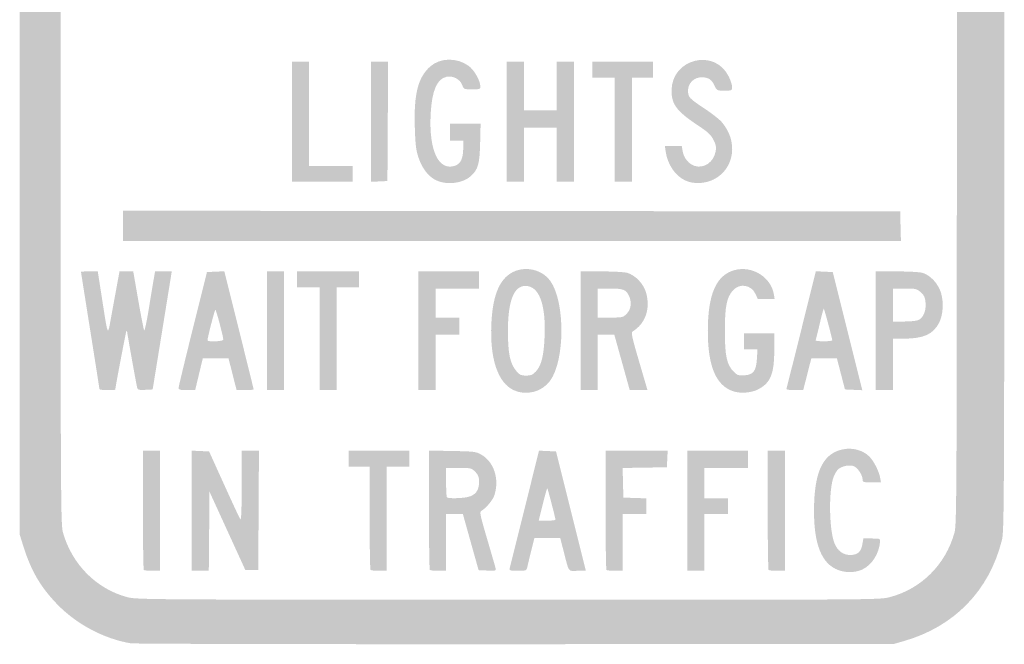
# Model space of a CAD drawing. Header units: inches. Extents: x -4.4 to 4.4, y -6 to 6.
# Tile 1 of 2: x -4.4 to 4.4, y -6 to -0.4. Entities that reach past the tile are written whole.
import ezdxf

# ---------------------------------------------------------------- set-up
doc = ezdxf.new("R2010")
doc.units = ezdxf.units.IN
doc.header["$MEASUREMENT"] = 0

msp = doc.modelspace()

# ---------------------------------------------------------------- hatches: boundary and pattern name
h = msp.add_hatch(color=7)
edge = h.paths.add_edge_path()
edge.add_spline(control_points=[(-3.404, -5.9877), (-3.6429, -5.9474), (-3.8879, -5.8172), (-4.0597, -5.6393), (-4.2083, -5.4855), (-4.293, -5.3403), (-4.3613, -5.1224)], knot_values=[0, 0, 0, 0, 1, 1, 1, 2, 2, 2, 2], degree=3, periodic=0)
edge.add_line((-4.3613, -5.1224), (-4.3941, -5.0176))
edge.add_line((-4.3941, -5.0176), (-4.3941, 0))
edge.add_line((-4.3941, 0), (-4.3941, 5.0176))
edge.add_line((-4.3941, 5.0176), (-4.3613, 5.1224))
edge.add_spline(control_points=[(-4.3613, 5.1224), (-4.293, 5.3403), (-4.2083, 5.4855), (-4.0597, 5.6393), (-3.9146, 5.7896), (-3.7437, 5.8918), (-3.521, 5.9617)], knot_values=[0, 0, 0, 0, 1, 1, 1, 2, 2, 2, 2], degree=3, periodic=0)
edge.add_line((-3.521, 5.9617), (-3.4176, 5.9941))
edge.add_line((-3.4176, 5.9941), (-0.0118, 5.9941))
edge.add_line((-0.0118, 5.9941), (3.3941, 5.9941))
edge.add_line((3.3941, 5.9941), (3.4898, 5.9686))
edge.add_spline(control_points=[(3.4898, 5.9686), (3.9373, 5.849), (4.2579, 5.5226), (4.3719, 5.0706), (4.3935, 4.9847), (4.3941, 4.8473), (4.3941, 0), (4.3941, -4.8473), (4.3935, -4.9847), (4.3719, -5.0706), (4.2586, -5.5198), (3.9465, -5.8399), (3.4962, -5.9684)], knot_values=[0, 0, 0, 0, 1, 1, 1, 2, 2, 2, 3, 3, 3, 4, 4, 4, 4], degree=3, periodic=0)
edge.add_line((3.4962, -5.9684), (3.4059, -5.9941))
edge.add_line((3.4059, -5.9941), (0.0294, -5.9957))
edge.add_spline(control_points=[(0.0294, -5.9957), (-1.8276, -5.9966), (-3.3727, -5.993), (-3.404, -5.9877)], knot_values=[0, 0, 0, 0, 1, 1, 1, 1], degree=3, periodic=0)
edge = h.paths.add_edge_path(flags=0)
edge.add_spline(control_points=[(3.3675, -5.5773), (3.6506, -5.5048), (3.8705, -5.2867), (3.9495, -5), (3.9696, -4.9271), (3.9706, -4.695), (3.9706, 0), (3.9706, 4.695), (3.9696, 4.9271), (3.9495, 5), (3.8705, 5.2867), (3.6506, 5.5048), (3.3675, 5.5773), (3.2807, 5.5995), (3.2012, 5.6), (-0.0294, 5.6), (-3.2832, 5.6), (-3.3389, 5.5996), (-3.4281, 5.5768), (-3.7068, 5.5055), (-3.9267, 5.2868), (-4.0078, 5), (-4.0286, 4.9263), (-4.0294, 4.7441), (-4.0294, 0), (-4.0294, -4.7441), (-4.0286, -4.9263), (-4.0078, -5), (-3.9273, -5.2844), (-3.708, -5.5041), (-3.4328, -5.5763), (-3.3494, -5.5981), (-3.2552, -5.5987), (-0.0342, -5.5994), (3.2023, -5.6), (3.2806, -5.5995), (3.3675, -5.5773)], knot_values=[0, 0, 0, 0, 1, 1, 1, 2, 2, 2, 3, 3, 3, 4, 4, 4, 5, 5, 5, 6, 6, 6, 7, 7, 7, 8, 8, 8, 9, 9, 9, 10, 10, 10, 11, 11, 11, 12, 12, 12, 12], degree=3, periodic=0)
h = msp.add_hatch(color=7)
edge = h.paths.add_edge_path()
edge.add_spline(control_points=[(1.5471, -1.86), (1.4572, -1.8183), (1.389, -1.7182), (1.3719, -1.6029)], knot_values=[0, 0, 0, 0, 1, 1, 1, 1], degree=3, periodic=0)
edge.add_line((1.3719, -1.6029), (1.3644, -1.5529))
edge.add_line((1.3644, -1.5529), (1.44, -1.5529))
edge.add_line((1.44, -1.5529), (1.5156, -1.5529))
edge.add_line((1.5156, -1.5529), (1.5236, -1.6004))
edge.add_spline(control_points=[(1.5236, -1.6004), (1.5336, -1.6597), (1.5766, -1.712), (1.6298, -1.7295), (1.7127, -1.7569), (1.8015, -1.6955), (1.8177, -1.5996), (1.8242, -1.561), (1.8202, -1.5403), (1.7976, -1.4962), (1.7747, -1.4516), (1.7485, -1.4273), (1.6589, -1.3678), (1.4706, -1.2427), (1.424, -1.1814), (1.424, -1.0588), (1.424, -0.7737), (1.8074, -0.6773), (1.9337, -0.9306), (1.9508, -0.9649), (1.9647, -1.0077), (1.9647, -1.0258), (1.9647, -1.0582), (1.9634, -1.0588), (1.8964, -1.0588), (1.8287, -1.0588), (1.8279, -1.0584), (1.8085, -1.0147), (1.7842, -0.9597), (1.7506, -0.9383), (1.6901, -0.9391), (1.6243, -0.94), (1.5711, -0.9929), (1.5711, -1.0573), (1.5711, -1.1163), (1.5821, -1.1283), (1.7181, -1.2179), (1.7806, -1.2592), (1.8492, -1.3127), (1.8704, -1.3369), (2.0213, -1.5088), (1.9879, -1.7551), (1.8008, -1.85), (1.7224, -1.8898), (1.6199, -1.8938), (1.5471, -1.86)], knot_values=[0, 0, 0, 0, 1, 1, 1, 2, 2, 2, 3, 3, 3, 4, 4, 4, 5, 5, 5, 6, 6, 6, 7, 7, 7, 8, 8, 8, 9, 9, 9, 10, 10, 10, 11, 11, 11, 12, 12, 12, 13, 13, 13, 14, 14, 14, 15, 15, 15, 15], degree=3, periodic=0)
h = msp.add_hatch(color=7)
edge = h.paths.add_edge_path()
edge.add_spline(control_points=[(-0.6834, -1.855), (-0.7514, -1.8191), (-0.8051, -1.7471), (-0.8366, -1.6495), (-0.8572, -1.5859), (-0.8632, -1.5329), (-0.8677, -1.3757), (-0.8759, -1.0858), (-0.8389, -0.9415), (-0.7315, -0.8444), (-0.6428, -0.7643), (-0.4927, -0.761), (-0.388, -0.8368), (-0.3379, -0.8731), (-0.2827, -0.9692), (-0.2825, -1.0206), (-0.2824, -1.0452), (-0.2874, -1.0471), (-0.3565, -1.0471), (-0.4301, -1.0471), (-0.4307, -1.0468), (-0.445, -1.0071), (-0.4633, -0.9566), (-0.5256, -0.9239), (-0.5828, -0.9346), (-0.6689, -0.9507), (-0.7149, -1.0573), (-0.7259, -1.2656), (-0.743, -1.5923), (-0.6564, -1.7771), (-0.5088, -1.7284), (-0.4585, -1.7118), (-0.4353, -1.6621), (-0.4353, -1.571)], knot_values=[0, 0, 0, 0, 1, 1, 1, 2, 2, 2, 3, 3, 3, 4, 4, 4, 5, 5, 5, 6, 6, 6, 7, 7, 7, 8, 8, 8, 9, 9, 9, 10, 10, 10, 11, 11, 11, 11], degree=3, periodic=0)
edge.add_line((-0.4353, -1.571), (-0.4353, -1.5059))
edge.add_line((-0.4353, -1.5059), (-0.4941, -1.5059))
edge.add_line((-0.4941, -1.5059), (-0.5529, -1.5059))
edge.add_line((-0.5529, -1.5059), (-0.5529, -1.4294))
edge.add_line((-0.5529, -1.4294), (-0.5529, -1.3529))
edge.add_line((-0.5529, -1.3529), (-0.4166, -1.3529))
edge.add_line((-0.4166, -1.3529), (-0.2802, -1.3529))
edge.add_line((-0.2802, -1.3529), (-0.2844, -1.5265))
edge.add_spline(control_points=[(-0.2844, -1.5265), (-0.289, -1.713), (-0.3021, -1.7598), (-0.3667, -1.82), (-0.439, -1.8875), (-0.5902, -1.9042), (-0.6834, -1.855)], knot_values=[0, 0, 0, 0, 1, 1, 1, 2, 2, 2, 2], degree=3, periodic=0)
for points in [[(-1.9647, -1.3353), (-1.9647, -0.8), (-1.8882, -0.8), (-1.8118, -0.8), (-1.8118, -1.2647), (-1.8118, -1.7294), (-1.6176, -1.7294), (-1.4235, -1.7294), (-1.4235, -1.8), (-1.4235, -1.8706), (-1.6941, -1.8706), (-1.9647, -1.8706), (-1.9647, -1.3353)], [(-1.2588, -1.3359), (-1.2588, -0.8), (-1.1822, -0.8), (-1.1056, -0.8), (-1.1087, -1.3324), (-1.1118, -1.8647), (-1.1853, -1.8682), (-1.2588, -1.8717), (-1.2588, -1.3359)], [(-0.0471, -1.3353), (-0.0471, -0.8), (0.0294, -0.8), (0.1059, -0.8), (0.1059, -1.0176), (0.1059, -1.2353), (0.2529, -1.2353), (0.4, -1.2353), (0.4, -1.0176), (0.4, -0.8), (0.4765, -0.8), (0.5529, -0.8), (0.5529, -1.3353), (0.5529, -1.8706), (0.4765, -1.8706), (0.4, -1.8706), (0.4, -1.6294), (0.4, -1.3882), (0.2529, -1.3882), (0.1059, -1.3882), (0.1059, -1.6294), (0.1059, -1.8706), (0.0294, -1.8706), (-0.0471, -1.8706), (-0.0471, -1.3353)], [(0.9176, -1.4059), (0.9176, -0.9412), (0.8176, -0.9412), (0.7176, -0.9412), (0.7176, -0.8706), (0.7176, -0.8), (0.9882, -0.8), (1.2588, -0.8), (1.2588, -0.8706), (1.2588, -0.9412), (1.1647, -0.9412), (1.0706, -0.9412), (1.0706, -1.4059), (1.0706, -1.8706), (0.9941, -1.8706), (0.9176, -1.8706), (0.9176, -1.4059)], [(-3.4706, -2.2647), (-3.4706, -2.1294), (-0.0029, -2.1323), (3.4647, -2.1353), (3.468, -2.2676), (3.4714, -2.4), (0.0004, -2.4), (-3.4706, -2.4), (-3.4706, -2.2647)], [(-2.1882, -3.2), (-2.1882, -2.6706), (-2.1118, -2.6706), (-2.0353, -2.6706), (-2.0353, -3.2), (-2.0353, -3.7294), (-2.1118, -3.7294), (-2.1882, -3.7294), (-2.1882, -3.2)], [(-1.7176, -3.2706), (-1.7176, -2.8118), (-1.8176, -2.8118), (-1.9176, -2.8118), (-1.9176, -2.7412), (-1.9176, -2.6706), (-1.6412, -2.6706), (-1.3647, -2.6706), (-1.3647, -2.7412), (-1.3647, -2.8118), (-1.4647, -2.8118), (-1.5647, -2.8118), (-1.5647, -3.2706), (-1.5647, -3.7294), (-1.6412, -3.7294), (-1.7176, -3.7294), (-1.7176, -3.2706)], [(-0.8353, -3.2), (-0.8353, -2.6706), (-0.5647, -2.6706), (-0.2941, -2.6706), (-0.2941, -2.7471), (-0.2941, -2.8235), (-0.4882, -2.8235), (-0.6824, -2.8235), (-0.6824, -2.9529), (-0.6824, -3.0824), (-0.5765, -3.0824), (-0.4706, -3.0824), (-0.4706, -3.1588), (-0.4706, -3.2353), (-0.5765, -3.2353), (-0.6824, -3.2353), (-0.6824, -3.4824), (-0.6824, -3.7294), (-0.7588, -3.7294), (-0.8353, -3.7294), (-0.8353, -3.2)], [(1.5647, -4.8059), (1.5647, -4.2706), (1.8353, -4.2706), (2.1059, -4.2706), (2.1059, -4.3471), (2.1059, -4.4235), (1.9118, -4.4235), (1.7176, -4.4235), (1.7176, -4.5588), (1.7176, -4.6941), (1.8235, -4.6941), (1.9294, -4.6941), (1.9294, -4.7647), (1.9294, -4.8353), (1.8235, -4.8353), (1.7176, -4.8353), (1.7176, -5.0882), (1.7176, -5.3412), (1.6412, -5.3412), (1.5647, -5.3412), (1.5647, -4.8059)]]:
    msp.add_hatch(color=7).paths.add_polyline_path(points)
h = msp.add_hatch(color=7)
edge = h.paths.add_edge_path()
edge.add_spline(control_points=[(0.017, -3.7308), (-0.1262, -3.6657), (-0.1992, -3.4498), (-0.1842, -3.1353), (-0.1738, -2.9175), (-0.1271, -2.7798), (-0.0386, -2.7068), (0.0743, -2.6135), (0.2555, -2.6366), (0.3415, -2.7552), (0.476, -2.9409), (0.4738, -3.4692), (0.3377, -3.6495), (0.2648, -3.7463), (0.1276, -3.781), (0.017, -3.7308)], knot_values=[0, 0, 0, 0, 1, 1, 1, 2, 2, 2, 3, 3, 3, 4, 4, 4, 5, 5, 5, 5], degree=3, periodic=0)
edge = h.paths.add_edge_path(flags=0)
edge.add_spline(control_points=[(0.2128, -3.5636), (0.2617, -3.5113), (0.2832, -3.4269), (0.2907, -3.2581), (0.3038, -2.9645), (0.2424, -2.8), (0.1197, -2.8), (0.0166, -2.8), (-0.0365, -2.9361), (-0.0363, -3.2), (-0.0361, -3.407), (-0.0179, -3.4923), (0.0411, -3.5624), (0.068, -3.5945), (0.0805, -3.6), (0.1257, -3.6), (0.1699, -3.6), (0.1845, -3.5939), (0.2128, -3.5636)], knot_values=[0, 0, 0, 0, 1, 1, 1, 2, 2, 2, 3, 3, 3, 4, 4, 4, 5, 5, 5, 6, 6, 6, 6], degree=3, periodic=0)
h = msp.add_hatch(color=7)
edge = h.paths.add_edge_path()
edge.add_spline(control_points=[(1.9706, -3.7387), (1.8189, -3.6857), (1.7473, -3.5125), (1.7479, -3.2), (1.7484, -2.8722), (1.8236, -2.7025), (1.9876, -2.6588), (2.1438, -2.6172), (2.3125, -2.7217), (2.3374, -2.8756)], knot_values=[0, 0, 0, 0, 1, 1, 1, 2, 2, 2, 3, 3, 3, 3], degree=3, periodic=0)
edge.add_line((2.3374, -2.8756), (2.3443, -2.9176))
edge.add_line((2.3443, -2.9176), (2.2692, -2.9173))
edge.add_line((2.2692, -2.9173), (2.1941, -2.917))
edge.add_line((2.1941, -2.917), (2.1734, -2.8721))
edge.add_spline(control_points=[(2.1734, -2.8721), (2.1362, -2.7912), (2.0347, -2.773), (1.9753, -2.8366), (1.9167, -2.8993), (1.9, -2.98), (1.9, -3.2), (1.9, -3.4241), (1.917, -3.5034), (1.978, -3.5645), (2.0108, -3.5972), (2.021, -3.6008), (2.0738, -3.5976), (2.1547, -3.5928), (2.1799, -3.559), (2.1863, -3.4467)], knot_values=[0, 0, 0, 0, 1, 1, 1, 2, 2, 2, 3, 3, 3, 4, 4, 4, 5, 5, 5, 5], degree=3, periodic=0)
edge.add_line((2.1863, -3.4467), (2.1909, -3.3647))
edge.add_line((2.1909, -3.3647), (2.1307, -3.3647))
edge.add_line((2.1307, -3.3647), (2.0706, -3.3647))
edge.add_line((2.0706, -3.3647), (2.0706, -3.2941))
edge.add_line((2.0706, -3.2941), (2.0706, -3.2235))
edge.add_line((2.0706, -3.2235), (2.2059, -3.2235))
edge.add_line((2.2059, -3.2235), (2.3412, -3.2235))
edge.add_line((2.3412, -3.2235), (2.3412, -3.3702))
edge.add_spline(control_points=[(2.3412, -3.3702), (2.3412, -3.5864), (2.3076, -3.6677), (2.1954, -3.7236), (2.1316, -3.7554), (2.0366, -3.7618), (1.9706, -3.7387)], knot_values=[0, 0, 0, 0, 1, 1, 1, 2, 2, 2, 2], degree=3, periodic=0)
h = msp.add_hatch(color=7)
edge = h.paths.add_edge_path()
edge.add_spline(control_points=[(-3.6824, -3.7206), (-3.6824, -3.7157), (-3.7195, -3.4793), (-3.7648, -3.1951), (-3.81, -2.9109), (-3.8471, -2.6766), (-3.8471, -2.6745), (-3.8471, -2.6723), (-3.8133, -2.6706), (-3.7721, -2.6706)], knot_values=[0, 0, 0, 0, 1, 1, 1, 2, 2, 2, 3, 3, 3, 3], degree=3, periodic=0)
edge.add_line((-3.7721, -2.6706), (-3.6972, -2.6706))
edge.add_line((-3.6972, -2.6706), (-3.6591, -2.9147))
edge.add_spline(control_points=[(-3.6591, -2.9147), (-3.6053, -3.2604), (-3.6094, -3.2519), (-3.5785, -3.0813), (-3.5639, -3.001), (-3.541, -2.8757), (-3.5276, -2.8029)], knot_values=[0, 0, 0, 0, 1, 1, 1, 2, 2, 2, 2], degree=3, periodic=0)
edge.add_line((-3.5276, -2.8029), (-3.5032, -2.6706))
edge.add_line((-3.5032, -2.6706), (-3.442, -2.6706))
edge.add_line((-3.442, -2.6706), (-3.3807, -2.6706))
edge.add_line((-3.3807, -2.6706), (-3.336, -2.9265))
edge.add_spline(control_points=[(-3.336, -2.9265), (-3.3114, -3.0672), (-3.2877, -3.1889), (-3.2834, -3.197), (-3.2791, -3.2051), (-3.2607, -3.1204), (-3.2425, -3.0088), (-3.2243, -2.8972), (-3.2041, -2.7754), (-3.1975, -2.7382)], knot_values=[0, 0, 0, 0, 1, 1, 1, 2, 2, 2, 3, 3, 3, 3], degree=3, periodic=0)
edge.add_line((-3.1975, -2.7382), (-3.1857, -2.6706))
edge.add_line((-3.1857, -2.6706), (-3.1112, -2.6706))
edge.add_line((-3.1112, -2.6706), (-3.0368, -2.6706))
edge.add_line((-3.0368, -2.6706), (-3.0438, -2.7147))
edge.add_spline(control_points=[(-3.0438, -2.7147), (-3.0477, -2.739), (-3.086, -2.9759), (-3.129, -3.2412)], knot_values=[0, 0, 0, 0, 1, 1, 1, 1], degree=3, periodic=0)
edge.add_line((-3.129, -3.2412), (-3.2072, -3.7235))
edge.add_line((-3.2072, -3.7235), (-3.2738, -3.727))
edge.add_spline(control_points=[(-3.2738, -3.727), (-3.3351, -3.7303), (-3.3409, -3.7284), (-3.3466, -3.7035), (-3.3569, -3.6579), (-3.4353, -3.2199), (-3.4353, -3.2076), (-3.4353, -3.2013), (-3.438, -3.1988), (-3.4413, -3.2021), (-3.4458, -3.2066), (-3.5412, -3.7071), (-3.5412, -3.7261), (-3.5412, -3.7279), (-3.5729, -3.7294), (-3.6118, -3.7294), (-3.6506, -3.7294), (-3.6824, -3.7254), (-3.6824, -3.7206)], knot_values=[0, 0, 0, 0, 1, 1, 1, 2, 2, 2, 3, 3, 3, 4, 4, 4, 5, 5, 5, 6, 6, 6, 6], degree=3, periodic=0)
h = msp.add_hatch(color=7)
edge = h.paths.add_edge_path()
edge.add_spline(control_points=[(-2.9758, -3.7088), (-2.9754, -3.6975), (-2.9183, -3.4606), (-2.8489, -3.1824)], knot_values=[0, 0, 0, 0, 1, 1, 1, 1], degree=3, periodic=0)
edge.add_line((-2.8489, -3.1824), (-2.7228, -2.6765))
edge.add_line((-2.7228, -2.6765), (-2.6453, -2.673))
edge.add_line((-2.6453, -2.673), (-2.5679, -2.6696))
edge.add_line((-2.5679, -2.6696), (-2.4369, -3.1935))
edge.add_spline(control_points=[(-2.4369, -3.1935), (-2.3648, -3.4817), (-2.3059, -3.7201), (-2.3059, -3.7234), (-2.3059, -3.7267), (-2.3401, -3.7294), (-2.3819, -3.7294)], knot_values=[0, 0, 0, 0, 1, 1, 1, 2, 2, 2, 2], degree=3, periodic=0)
edge.add_line((-2.3819, -3.7294), (-2.4579, -3.7294))
edge.add_line((-2.4579, -3.7294), (-2.4709, -3.6794))
edge.add_spline(control_points=[(-2.4709, -3.6794), (-2.4781, -3.6519), (-2.4885, -3.6109), (-2.4941, -3.5882), (-2.4997, -3.5656), (-2.5102, -3.5246), (-2.5173, -3.4971)], knot_values=[0, 0, 0, 0, 1, 1, 1, 2, 2, 2, 2], degree=3, periodic=0)
edge.add_line((-2.5173, -3.4971), (-2.5303, -3.4471))
edge.add_line((-2.5303, -3.4471), (-2.6453, -3.4471))
edge.add_line((-2.6453, -3.4471), (-2.7602, -3.4471))
edge.add_line((-2.7602, -3.4471), (-2.7941, -3.5882))
edge.add_line((-2.7941, -3.5882), (-2.828, -3.7294))
edge.add_line((-2.828, -3.7294), (-2.9023, -3.7294))
edge.add_spline(control_points=[(-2.9023, -3.7294), (-2.9654, -3.7294), (-2.9764, -3.7263), (-2.9758, -3.7088)], knot_values=[0, 0, 0, 0, 1, 1, 1, 1], degree=3, periodic=0)
edge = h.paths.add_edge_path(flags=0)
edge.add_spline(control_points=[(-2.5765, -3.2795), (-2.5765, -3.2539), (-2.6407, -3.0118), (-2.6475, -3.0118), (-2.6534, -3.0118), (-2.7184, -3.2644), (-2.7179, -3.2853), (-2.7175, -3.3013), (-2.5765, -3.2955), (-2.5765, -3.2795)], knot_values=[0, 0, 0, 0, 1, 1, 1, 2, 2, 2, 3, 3, 3, 3], degree=3, periodic=0)
h = msp.add_hatch(color=7)
edge = h.paths.add_edge_path()
edge.add_line((0.6118, -3.2), (0.6118, -2.6706))
edge.add_line((0.6118, -2.6706), (0.7971, -2.6707))
edge.add_spline(control_points=[(0.7971, -2.6707), (0.899, -2.6707), (1.0028, -2.6764), (1.0277, -2.6833), (1.0994, -2.7032), (1.1732, -2.7794), (1.1957, -2.8567), (1.2378, -3.0015), (1.1934, -3.1334), (1.0779, -3.2059), (1.0613, -3.2163), (1.0678, -3.2469), (1.1342, -3.4735)], knot_values=[0, 0, 0, 0, 1, 1, 1, 2, 2, 2, 3, 3, 3, 4, 4, 4, 4], degree=3, periodic=0)
edge.add_line((1.1342, -3.4735), (1.2093, -3.7294))
edge.add_line((1.2093, -3.7294), (1.13, -3.7294))
edge.add_line((1.13, -3.7294), (1.0508, -3.7294))
edge.add_line((1.0508, -3.7294), (0.9821, -3.4824))
edge.add_line((0.9821, -3.4824), (0.9133, -3.2353))
edge.add_line((0.9133, -3.2353), (0.839, -3.2353))
edge.add_line((0.839, -3.2353), (0.7647, -3.2353))
edge.add_line((0.7647, -3.2353), (0.7647, -3.4824))
edge.add_line((0.7647, -3.4824), (0.7647, -3.7294))
edge.add_line((0.7647, -3.7294), (0.6882, -3.7294))
edge.add_line((0.6882, -3.7294), (0.6118, -3.7294))
edge.add_line((0.6118, -3.7294), (0.6118, -3.2))
edge = h.paths.add_edge_path(flags=0)
edge.add_spline(control_points=[(1.0244, -3.048), (1.0642, -3.0082), (1.0711, -2.9401), (1.0411, -2.8821), (1.0152, -2.8322), (0.9902, -2.8235), (0.8714, -2.8235)], knot_values=[0, 0, 0, 0, 1, 1, 1, 2, 2, 2, 2], degree=3, periodic=0)
edge.add_line((0.8714, -2.8235), (0.7647, -2.8235))
edge.add_line((0.7647, -2.8235), (0.7647, -2.9529))
edge.add_line((0.7647, -2.9529), (0.7647, -3.0824))
edge.add_line((0.7647, -3.0824), (0.8774, -3.0824))
edge.add_spline(control_points=[(0.8774, -3.0824), (0.9862, -3.0824), (0.9912, -3.0812), (1.0244, -3.048)], knot_values=[0, 0, 0, 0, 1, 1, 1, 1], degree=3, periodic=0)
h = msp.add_hatch(color=7)
edge = h.paths.add_edge_path()
edge.add_spline(control_points=[(2.4499, -3.7147), (2.4528, -3.7066), (2.5129, -3.4682), (2.5835, -3.1848)], knot_values=[0, 0, 0, 0, 1, 1, 1, 1], degree=3, periodic=0)
edge.add_line((2.5835, -3.1848), (2.7117, -2.6696))
edge.add_line((2.7117, -2.6696), (2.7875, -2.6731))
edge.add_line((2.7875, -2.6731), (2.8633, -2.6765))
edge.add_line((2.8633, -2.6765), (2.995, -3.2034))
edge.add_line((2.995, -3.2034), (3.1268, -3.7304))
edge.add_line((3.1268, -3.7304), (3.0493, -3.727))
edge.add_line((3.0493, -3.727), (2.9719, -3.7235))
edge.add_line((2.9719, -3.7235), (2.936, -3.5853))
edge.add_line((2.936, -3.5853), (2.9001, -3.4471))
edge.add_line((2.9001, -3.4471), (2.7858, -3.4471))
edge.add_line((2.7858, -3.4471), (2.6715, -3.4471))
edge.add_line((2.6715, -3.4471), (2.6593, -3.4941))
edge.add_spline(control_points=[(2.6593, -3.4941), (2.6526, -3.52), (2.6414, -3.5637), (2.6345, -3.5912), (2.6276, -3.6187), (2.6168, -3.661), (2.6105, -3.6853)], knot_values=[0, 0, 0, 0, 1, 1, 1, 2, 2, 2, 2], degree=3, periodic=0)
edge.add_line((2.6105, -3.6853), (2.5991, -3.7294))
edge.add_line((2.5991, -3.7294), (2.5218, -3.7294))
edge.add_spline(control_points=[(2.5218, -3.7294), (2.465, -3.7294), (2.4459, -3.7255), (2.4499, -3.7147)], knot_values=[0, 0, 0, 0, 1, 1, 1, 1], degree=3, periodic=0)
edge = h.paths.add_edge_path(flags=0)
edge.add_spline(control_points=[(2.8587, -3.2853), (2.8586, -3.2709), (2.7884, -3.008), (2.7833, -3.0029), (2.7808, -3.0004), (2.7643, -3.0609), (2.7466, -3.1374), (2.729, -3.2139), (2.7123, -3.2804), (2.7095, -3.2853), (2.7068, -3.2901), (2.7392, -3.2941), (2.7817, -3.2941), (2.8241, -3.2941), (2.8588, -3.2901), (2.8587, -3.2853)], knot_values=[0, 0, 0, 0, 1, 1, 1, 2, 2, 2, 3, 3, 3, 4, 4, 4, 5, 5, 5, 5], degree=3, periodic=0)
h = msp.add_hatch(color=7)
edge = h.paths.add_edge_path()
edge.add_line((3.2471, -3.2), (3.2471, -2.6706))
edge.add_line((3.2471, -2.6706), (3.4324, -2.6707))
edge.add_spline(control_points=[(3.4324, -2.6707), (3.5343, -2.6707), (3.6377, -2.6763), (3.6623, -2.6831), (3.7332, -2.7028), (3.8058, -2.7812), (3.8298, -2.864), (3.8544, -2.949), (3.8473, -3.0597), (3.8129, -3.1271), (3.7593, -3.2323), (3.674, -3.2706), (3.4935, -3.2706)], knot_values=[0, 0, 0, 0, 1, 1, 1, 2, 2, 2, 3, 3, 3, 4, 4, 4, 4], degree=3, periodic=0)
edge.add_line((3.4935, -3.2706), (3.4, -3.2706))
edge.add_line((3.4, -3.2706), (3.4, -3.5))
edge.add_line((3.4, -3.5), (3.4, -3.7294))
edge.add_line((3.4, -3.7294), (3.3235, -3.7294))
edge.add_line((3.3235, -3.7294), (3.2471, -3.7294))
edge.add_line((3.2471, -3.7294), (3.2471, -3.2))
edge = h.paths.add_edge_path(flags=0)
edge.add_spline(control_points=[(3.6283, -3.1043), (3.672, -3.0843), (3.6979, -3.0203), (3.6911, -2.949), (3.6865, -2.9012), (3.6782, -2.8832), (3.6484, -2.8566), (3.6137, -2.8256), (3.6049, -2.8235), (3.5057, -2.8235)], knot_values=[0, 0, 0, 0, 1, 1, 1, 2, 2, 2, 3, 3, 3, 3], degree=3, periodic=0)
edge.add_line((3.5057, -2.8235), (3.4, -2.8235))
edge.add_line((3.4, -2.8235), (3.4, -2.9706))
edge.add_line((3.4, -2.9706), (3.4, -3.1176))
edge.add_line((3.4, -3.1176), (3.4994, -3.1176))
edge.add_spline(control_points=[(3.4994, -3.1176), (3.5541, -3.1176), (3.6121, -3.1116), (3.6283, -3.1043)], knot_values=[0, 0, 0, 0, 1, 1, 1, 1], degree=3, periodic=0)
h = msp.add_hatch(color=7)
edge = h.paths.add_edge_path()
edge.add_spline(control_points=[(-3.2863, -5.3333), (-3.2906, -5.329), (-3.2941, -5.0881), (-3.2941, -4.798)], knot_values=[0, 0, 0, 0, 1, 1, 1, 1], degree=3, periodic=0)
edge.add_line((-3.2941, -4.798), (-3.2941, -4.2706))
edge.add_line((-3.2941, -4.2706), (-3.2176, -4.2706))
edge.add_line((-3.2176, -4.2706), (-3.1412, -4.2706))
edge.add_line((-3.1412, -4.2706), (-3.1412, -4.8059))
edge.add_line((-3.1412, -4.8059), (-3.1412, -5.3412))
edge.add_line((-3.1412, -5.3412), (-3.2098, -5.3412))
edge.add_spline(control_points=[(-3.2098, -5.3412), (-3.2475, -5.3412), (-3.282, -5.3376), (-3.2863, -5.3333)], knot_values=[0, 0, 0, 0, 1, 1, 1, 1], degree=3, periodic=0)
h = msp.add_hatch(color=7)
edge = h.paths.add_edge_path()
edge.add_line((-2.8588, -4.8053), (-2.8588, -4.2695))
edge.add_line((-2.8588, -4.2695), (-2.7812, -4.273))
edge.add_line((-2.7812, -4.273), (-2.7035, -4.2765))
edge.add_line((-2.7035, -4.2765), (-2.5702, -4.5706))
edge.add_spline(control_points=[(-2.5702, -4.5706), (-2.4968, -4.7324), (-2.4315, -4.8726), (-2.425, -4.8824), (-2.4169, -4.8944), (-2.4129, -4.8004), (-2.4125, -4.5853)], knot_values=[0, 0, 0, 0, 1, 1, 1, 2, 2, 2, 2], degree=3, periodic=0)
edge.add_line((-2.4125, -4.5853), (-2.4118, -4.2706))
edge.add_line((-2.4118, -4.2706), (-2.3352, -4.2706))
edge.add_line((-2.3352, -4.2706), (-2.2586, -4.2706))
edge.add_line((-2.2586, -4.2706), (-2.2616, -4.8029))
edge.add_line((-2.2616, -4.8029), (-2.2647, -5.3353))
edge.add_line((-2.2647, -5.3353), (-2.3221, -5.3353))
edge.add_line((-2.3221, -5.3353), (-2.3795, -5.3353))
edge.add_line((-2.3795, -5.3353), (-2.5398, -4.9853))
edge.add_line((-2.5398, -4.9853), (-2.7, -4.6353))
edge.add_line((-2.7, -4.6353), (-2.7031, -4.9882))
edge.add_line((-2.7031, -4.9882), (-2.7062, -5.3412))
edge.add_line((-2.7062, -5.3412), (-2.7825, -5.3412))
edge.add_line((-2.7825, -5.3412), (-2.8588, -5.3412))
edge.add_line((-2.8588, -5.3412), (-2.8588, -4.8053))
h = msp.add_hatch(color=7)
edge = h.paths.add_edge_path()
edge.add_spline(control_points=[(-1.2627, -5.3333), (-1.2671, -5.329), (-1.2706, -5.1199), (-1.2706, -4.8686)], knot_values=[0, 0, 0, 0, 1, 1, 1, 1], degree=3, periodic=0)
edge.add_line((-1.2706, -4.8686), (-1.2706, -4.4118))
edge.add_line((-1.2706, -4.4118), (-1.3647, -4.4118))
edge.add_line((-1.3647, -4.4118), (-1.4588, -4.4118))
edge.add_line((-1.4588, -4.4118), (-1.4588, -4.3412))
edge.add_line((-1.4588, -4.3412), (-1.4588, -4.2706))
edge.add_line((-1.4588, -4.2706), (-1.1882, -4.2706))
edge.add_line((-1.1882, -4.2706), (-0.9176, -4.2706))
edge.add_line((-0.9176, -4.2706), (-0.9176, -4.3412))
edge.add_line((-0.9176, -4.3412), (-0.9176, -4.4118))
edge.add_line((-0.9176, -4.4118), (-1.0176, -4.4118))
edge.add_line((-1.0176, -4.4118), (-1.1176, -4.4118))
edge.add_line((-1.1176, -4.4118), (-1.1176, -4.8765))
edge.add_line((-1.1176, -4.8765), (-1.1176, -5.3412))
edge.add_line((-1.1176, -5.3412), (-1.1863, -5.3412))
edge.add_spline(control_points=[(-1.1863, -5.3412), (-1.224, -5.3412), (-1.2584, -5.3376), (-1.2627, -5.3333)], knot_values=[0, 0, 0, 0, 1, 1, 1, 1], degree=3, periodic=0)
h = msp.add_hatch(color=7)
edge = h.paths.add_edge_path()
edge.add_spline(control_points=[(-0.7333, -5.3333), (-0.7376, -5.329), (-0.7412, -5.0877), (-0.7412, -4.7971)], knot_values=[0, 0, 0, 0, 1, 1, 1, 1], degree=3, periodic=0)
edge.add_line((-0.7412, -4.7971), (-0.7412, -4.2687))
edge.add_line((-0.7412, -4.2687), (-0.5324, -4.2726))
edge.add_spline(control_points=[(-0.5324, -4.2726), (-0.3366, -4.2762), (-0.3204, -4.2783), (-0.2737, -4.305), (-0.162, -4.369), (-0.1124, -4.5189), (-0.1554, -4.6625), (-0.1688, -4.707), (-0.2276, -4.779), (-0.2726, -4.8059), (-0.2905, -4.8165), (-0.2859, -4.8396), (-0.2232, -5.0529), (-0.1852, -5.1824), (-0.151, -5.3004), (-0.1472, -5.3153), (-0.1406, -5.3417), (-0.1422, -5.3422), (-0.2193, -5.3388)], knot_values=[0, 0, 0, 0, 1, 1, 1, 2, 2, 2, 3, 3, 3, 4, 4, 4, 5, 5, 5, 6, 6, 6, 6], degree=3, periodic=0)
edge.add_line((-0.2193, -5.3388), (-0.2982, -5.3353))
edge.add_line((-0.2982, -5.3353), (-0.3683, -5.0853))
edge.add_line((-0.3683, -5.0853), (-0.4384, -4.8353))
edge.add_line((-0.4384, -4.8353), (-0.5133, -4.8353))
edge.add_line((-0.5133, -4.8353), (-0.5882, -4.8353))
edge.add_line((-0.5882, -4.8353), (-0.5882, -5.0882))
edge.add_line((-0.5882, -5.0882), (-0.5882, -5.3412))
edge.add_line((-0.5882, -5.3412), (-0.6569, -5.3412))
edge.add_spline(control_points=[(-0.6569, -5.3412), (-0.6946, -5.3412), (-0.729, -5.3376), (-0.7333, -5.3333)], knot_values=[0, 0, 0, 0, 1, 1, 1, 1], degree=3, periodic=0)
edge = h.paths.add_edge_path(flags=0)
edge.add_spline(control_points=[(-0.3941, -4.6827), (-0.3264, -4.667), (-0.2941, -4.6247), (-0.2941, -4.5514), (-0.2941, -4.5018), (-0.2996, -4.4868), (-0.3285, -4.4579), (-0.3617, -4.4247), (-0.3667, -4.4235), (-0.4756, -4.4235)], knot_values=[0, 0, 0, 0, 1, 1, 1, 2, 2, 2, 3, 3, 3, 3], degree=3, periodic=0)
edge.add_line((-0.4756, -4.4235), (-0.5882, -4.4235))
edge.add_line((-0.5882, -4.4235), (-0.5882, -4.551))
edge.add_spline(control_points=[(-0.5882, -4.551), (-0.5882, -4.6211), (-0.5847, -4.682), (-0.5804, -4.6863), (-0.569, -4.6977), (-0.449, -4.6954), (-0.3941, -4.6827)], knot_values=[0, 0, 0, 0, 1, 1, 1, 2, 2, 2, 2], degree=3, periodic=0)
h = msp.add_hatch(color=7)
edge = h.paths.add_edge_path()
edge.add_spline(control_points=[(-0.021, -5.3206), (-0.0181, -5.3093), (0.042, -5.0682), (0.1127, -4.7848)], knot_values=[0, 0, 0, 0, 1, 1, 1, 1], degree=3, periodic=0)
edge.add_line((0.1127, -4.7848), (0.2411, -4.2696))
edge.add_line((0.2411, -4.2696), (0.3169, -4.2731))
edge.add_line((0.3169, -4.2731), (0.3927, -4.2765))
edge.add_line((0.3927, -4.2765), (0.5178, -4.7765))
edge.add_spline(control_points=[(0.5178, -4.7765), (0.5866, -5.0515), (0.6466, -5.291), (0.6511, -5.3088)], knot_values=[0, 0, 0, 0, 1, 1, 1, 1], degree=3, periodic=0)
edge.add_line((0.6511, -5.3088), (0.6593, -5.3412))
edge.add_line((0.6593, -5.3412), (0.5831, -5.3412))
edge.add_spline(control_points=[(0.5831, -5.3412), (0.4961, -5.3412), (0.5123, -5.3653), (0.4581, -5.1559)], knot_values=[0, 0, 0, 0, 1, 1, 1, 1], degree=3, periodic=0)
edge.add_line((0.4581, -5.1559), (0.4299, -5.0471))
edge.add_line((0.4299, -5.0471), (0.3154, -5.0471))
edge.add_line((0.3154, -5.0471), (0.2009, -5.0471))
edge.add_line((0.2009, -5.0471), (0.1894, -5.0912))
edge.add_spline(control_points=[(0.1894, -5.0912), (0.1764, -5.1411), (0.1473, -5.2602), (0.1363, -5.3088), (0.1292, -5.3401), (0.1264, -5.3412), (0.0513, -5.3412), (-0.0167, -5.3412), (-0.0256, -5.3386), (-0.021, -5.3206)], knot_values=[0, 0, 0, 0, 1, 1, 1, 2, 2, 2, 3, 3, 3, 3], degree=3, periodic=0)
edge = h.paths.add_edge_path(flags=0)
edge.add_spline(control_points=[(0.388, -4.8853), (0.3875, -4.8701), (0.32, -4.6102), (0.3153, -4.6055), (0.3128, -4.603), (0.2945, -4.6669), (0.2746, -4.7475)], knot_values=[0, 0, 0, 0, 1, 1, 1, 2, 2, 2, 2], degree=3, periodic=0)
edge.add_line((0.2746, -4.7475), (0.2384, -4.8941))
edge.add_line((0.2384, -4.8941), (0.3133, -4.8941))
edge.add_spline(control_points=[(0.3133, -4.8941), (0.3545, -4.8941), (0.3881, -4.8901), (0.388, -4.8853)], knot_values=[0, 0, 0, 0, 1, 1, 1, 1], degree=3, periodic=0)
h = msp.add_hatch(color=7)
edge = h.paths.add_edge_path()
edge.add_spline(control_points=[(0.8431, -5.3333), (0.8388, -5.329), (0.8353, -5.0881), (0.8353, -4.798)], knot_values=[0, 0, 0, 0, 1, 1, 1, 1], degree=3, periodic=0)
edge.add_line((0.8353, -4.798), (0.8353, -4.2706))
edge.add_line((0.8353, -4.2706), (1.1123, -4.2706))
edge.add_line((1.1123, -4.2706), (1.3894, -4.2706))
edge.add_line((1.3894, -4.2706), (1.3859, -4.3441))
edge.add_line((1.3859, -4.3441), (1.3824, -4.4176))
edge.add_line((1.3824, -4.4176), (1.1849, -4.4209))
edge.add_line((1.1849, -4.4209), (0.9875, -4.4241))
edge.add_line((0.9875, -4.4241), (0.9908, -4.5562))
edge.add_line((0.9908, -4.5562), (0.9941, -4.6882))
edge.add_line((0.9941, -4.6882), (1.0971, -4.6916))
edge.add_line((1.0971, -4.6916), (1.2, -4.695))
edge.add_line((1.2, -4.695), (1.2, -4.7652))
edge.add_line((1.2, -4.7652), (1.2, -4.8353))
edge.add_line((1.2, -4.8353), (1.0941, -4.8353))
edge.add_line((1.0941, -4.8353), (0.9882, -4.8353))
edge.add_line((0.9882, -4.8353), (0.9882, -5.0882))
edge.add_line((0.9882, -5.0882), (0.9882, -5.3412))
edge.add_line((0.9882, -5.3412), (0.9196, -5.3412))
edge.add_spline(control_points=[(0.9196, -5.3412), (0.8819, -5.3412), (0.8475, -5.3376), (0.8431, -5.3333)], knot_values=[0, 0, 0, 0, 1, 1, 1, 1], degree=3, periodic=0)
h = msp.add_hatch(color=7)
edge = h.paths.add_edge_path()
edge.add_spline(control_points=[(2.2902, -5.3333), (2.2859, -5.329), (2.2824, -5.0881), (2.2824, -4.798)], knot_values=[0, 0, 0, 0, 1, 1, 1, 1], degree=3, periodic=0)
edge.add_line((2.2824, -4.798), (2.2824, -4.2706))
edge.add_line((2.2824, -4.2706), (2.3588, -4.2706))
edge.add_line((2.3588, -4.2706), (2.4353, -4.2706))
edge.add_line((2.4353, -4.2706), (2.4353, -4.8059))
edge.add_line((2.4353, -4.8059), (2.4353, -5.3412))
edge.add_line((2.4353, -5.3412), (2.3667, -5.3412))
edge.add_spline(control_points=[(2.3667, -5.3412), (2.3289, -5.3412), (2.2945, -5.3376), (2.2902, -5.3333)], knot_values=[0, 0, 0, 0, 1, 1, 1, 1], degree=3, periodic=0)
h = msp.add_hatch(color=7)
edge = h.paths.add_edge_path()
edge.add_spline(control_points=[(2.886, -5.3231), (2.7463, -5.2535), (2.6849, -5.0612), (2.6971, -4.7315), (2.708, -4.436), (2.7866, -4.2914), (2.9545, -4.2577), (3.0404, -4.2404), (3.1301, -4.2645), (3.1874, -4.3201), (3.2293, -4.3609), (3.275, -4.4504), (3.2866, -4.5147)], knot_values=[0, 0, 0, 0, 1, 1, 1, 2, 2, 2, 3, 3, 3, 4, 4, 4, 4], degree=3, periodic=0)
edge.add_line((3.2866, -4.5147), (3.2935, -4.5529))
edge.add_line((3.2935, -4.5529), (3.2115, -4.5529))
edge.add_spline(control_points=[(3.2115, -4.5529), (3.1342, -4.5529), (3.1294, -4.5514), (3.1294, -4.5265), (3.1293, -4.4915), (3.0902, -4.4286), (3.0578, -4.4112), (3.0212, -4.3916), (2.9441, -4.4049), (2.9104, -4.4366), (2.8947, -4.4513), (2.8742, -4.4893), (2.8648, -4.521), (2.8252, -4.6543), (2.8326, -4.9812), (2.8778, -5.094), (2.9051, -5.1623), (2.9548, -5.2), (3.0172, -5.2), (3.0843, -5.2), (3.1158, -5.173), (3.127, -5.1059)], knot_values=[0, 0, 0, 0, 1, 1, 1, 2, 2, 2, 3, 3, 3, 4, 4, 4, 5, 5, 5, 6, 6, 6, 7, 7, 7, 7], degree=3, periodic=0)
edge.add_line((3.127, -5.1059), (3.1359, -5.0529))
edge.add_line((3.1359, -5.0529), (3.2121, -5.0529))
edge.add_spline(control_points=[(3.2121, -5.0529), (3.2862, -5.0529), (3.2882, -5.0537), (3.2854, -5.0824), (3.275, -5.1923), (3.2106, -5.2915), (3.1242, -5.3308), (3.0538, -5.3627), (2.9593, -5.3597), (2.886, -5.3231)], knot_values=[0, 0, 0, 0, 1, 1, 1, 2, 2, 2, 3, 3, 3, 3], degree=3, periodic=0)

doc.saveas('drawing.dxf')
